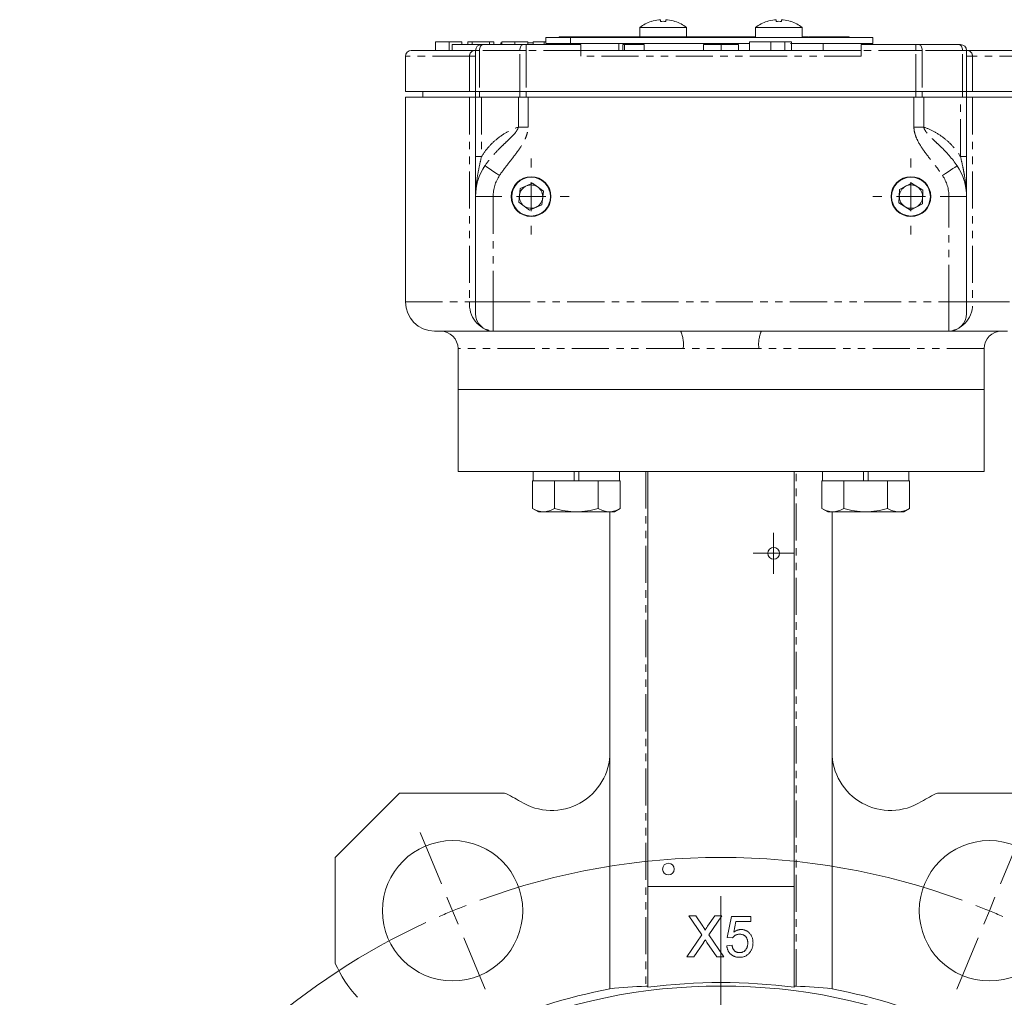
# Model space of a CAD drawing. Header units: millimetres. Extents: x 2 to 508, y -142 to 530.
# Tile 6 of 8: x 2 to 170, y 331 to 498. Entities that reach past the tile are written whole.
import ezdxf

# ---------------------------------------------------------------- set-up
doc = ezdxf.new("R2010")
doc.units = ezdxf.units.MM
doc.linetypes.add('PHANTOM', pattern=[12.7, 6.35, -1.27, 1.27, -1.27, 1.27, -1.27])

# ---------------------------------------------------------------- blocks, each defined once
blk = doc.blocks.new('SW_CENTERMARKSYMBOL_0')
at = {"color": 0, "linetype": 'Continuous', "lineweight": 0}
for p, q in [((0, 5), (0, 6.5)), ((0, 0), (0, 2.5)), ((-5, 0), (-6.5, 0)), ((0, 0), (-2.5, 0)), ((0, 0), (0, -2.5)), ((0, 0), (2.5, 0)), ((5, 0), (6.5, 0)), ((0, -5), (0, -6.5))]:
    blk.add_line(p, q, dxfattribs=at)
blk = doc.blocks.new('SW_CENTERMARKSYMBOL_1')
at = {"color": 0, "linetype": 'Continuous', "lineweight": 0}
for p, q in [((0, 5), (0, 6.5)), ((0, 0), (0, 2.5)), ((-5, 0), (-6.5, 0)), ((0, 0), (-2.5, 0)), ((0, 0), (0, -2.5)), ((0, 0), (2.5, 0)), ((5, 0), (6.5, 0)), ((0, -5), (0, -6.5))]:
    blk.add_line(p, q, dxfattribs=at)
blk = doc.blocks.new('SW_CENTERMARKSYMBOL_2')
at = {"color": 0, "linetype": 'Continuous', "lineweight": 0}
for p, q in [((0, 2.5), (0, 3.5)), ((0, 0), (0, 2.5)), ((-2.5, 0), (-3.5, 0)), ((0, 0), (-2.5, 0)), ((0, 0), (0, -2.5)), ((0, 0), (2.5, 0)), ((2.5, 0), (3.5, 0)), ((0, -2.5), (0, -3.5))]:
    blk.add_line(p, q, dxfattribs=at)
blk = doc.blocks.new('SW_CENTERMARKSYMBOL_3')
at = {"color": 0, "linetype": 'Continuous', "lineweight": 0}
for p, q in [((-1.91, 4.62), (-5.55, 13.4)), ((93.76, 4.62), (97.39, 13.4)), ((0, 0), (-0.96, 2.31)), ((45.92, -105.87), (45.92, 2.5)), ((91.84, 0), (92.8, 2.31)), ((0, 0), (0.96, -2.31)), ((91.84, 0), (90.89, -2.31)), ((1.91, -4.62), (5.55, -13.4)), ((89.93, -4.62), (86.3, -13.4))]:
    blk.add_line(p, q, dxfattribs=at)
for start, end in [(69.8873, 110.1127), (112.5, 113.6937), (111.3063, 112.5), (67.5, 68.6937), (66.3063, 67.5), (114.8873, 245.1127)]:
    blk.add_arc((45.92, -110.87), 120, start, end, dxfattribs=at)

msp = doc.modelspace()

# ---------------------------------------------------------------- linework, layer by layer
at = {"color": 7, "linetype": 'Continuous', "lineweight": 15}
for p, q in [((111.51, 497.56), (111.51, 497.83)), ((112.39, 497.83), (112.39, 497.56)), ((131.31, 497.56), (131.31, 497.83)), ((132.19, 497.83), (132.19, 497.56)), ((107.95, 496.51), (107.95, 494.89)), ((115.95, 496.51), (107.95, 496.51)), ((115.95, 494.89), (115.95, 496.51)), ((127.75, 496.51), (127.75, 494.79)), ((135.75, 496.51), (127.75, 496.51)), ((135.75, 494.79), (135.75, 496.51)), ((72.98, 494.09), (72.98, 492.59)), ((75.32, 494.09), (75.32, 492.59)), ((77.52, 494.09), (77.52, 493.59)), ((79.25, 494.09), (78.52, 494.09)), ((78.52, 494.09), (78.52, 493.59)), ((79.25, 494.09), (79.25, 493.59)), ((82.25, 494.09), (79.25, 494.09)), ((82.25, 494.09), (82.25, 493.59)), ((82.98, 494.09), (82.25, 494.09)), ((82.98, 494.09), (82.98, 493.59)), ((84.18, 493.91), (84.18, 493.59)), ((84.18, 493.91), (84.34, 493.91)), ((84.34, 494.09), (84.34, 493.59)), ((86.58, 494.09), (86.58, 493.59)), ((88.8, 494.09), (88.8, 493.59)), ((88.8, 493.91), (89.7, 493.91)), ((89.7, 494.09), (89.7, 493.59)), ((91.61, 494.09), (89.7, 494.09)), ((91.85, 494.09), (91.61, 494.09)), ((91.61, 494.09), (91.61, 493.59)), ((91.85, 493.79), (91.85, 494.79)), ((91.85, 494.79), (96.09, 494.79)), ((91.85, 493.79), (96.09, 493.79)), ((92.34, 493.79), (92.34, 493.59)), ((94.15, 494.89), (94.15, 494.79)), ((94.15, 494.89), (99.95, 494.89)), ((94.25, 493.79), (94.25, 493.59)), ((95.52, 493.59), (95.52, 493.79)), ((96.09, 494.79), (96.09, 493.79)), ((147.85, 494.79), (96.09, 494.79)), ((96.09, 493.79), (126.79, 493.79)), ((99.95, 494.79), (99.95, 494.89)), ((99.95, 494.89), (121.7, 494.89)), ((104.35, 493.79), (104.35, 492.59)), ((124.35, 494.89), (121.7, 494.89)), ((124.35, 494.79), (124.35, 494.89)), ((124.35, 494.89), (127.75, 494.89)), ((126.7, 494.09), (126.7, 492.59)), ((130.38, 494.09), (130.38, 492.59)), ((132.78, 494.09), (132.78, 492.59)), ((133.75, 493.79), (147.85, 493.79)), ((133.88, 494.09), (133.88, 492.59)), ((136.19, 494.89), (135.75, 494.89)), ((136.19, 494.79), (136.19, 494.89)), ((136.71, 494.89), (136.19, 494.89)), ((136.84, 494.79), (136.84, 494.89)), ((137.69, 494.89), (137.27, 494.89)), ((137.69, 494.79), (137.69, 494.89)), ((137.9, 494.89), (137.69, 494.89)), ((137.9, 494.79), (137.9, 494.89)), ((138.06, 494.89), (137.9, 494.89)), ((138.06, 494.79), (138.06, 494.89)), ((139.16, 494.89), (138.06, 494.89)), ((139.16, 494.79), (139.16, 494.89)), ((139.19, 494.89), (139.16, 494.89)), ((139.19, 494.79), (139.19, 494.89)), ((139.52, 494.89), (139.19, 494.89)), ((139.35, 492.59), (139.35, 493.79)), ((139.58, 494.79), (139.58, 494.89)), ((139.8, 494.89), (140.04, 494.89)), ((140.04, 494.79), (140.04, 494.89)), ((140.05, 494.89), (140.04, 494.89)), ((140.05, 494.79), (140.05, 494.89)), ((140.13, 494.89), (140.05, 494.89)), ((140.13, 494.79), (140.13, 494.89)), ((140.62, 494.89), (140.13, 494.89)), ((140.62, 494.79), (140.62, 494.89)), ((140.7, 494.89), (140.62, 494.89)), ((140.7, 494.79), (140.7, 494.89)), ((143.8, 494.89), (140.7, 494.89)), ((143.8, 494.89), (143.8, 494.79)), ((147.85, 493.79), (147.85, 494.79)), ((68.85, 492.59), (79.63, 492.59)), ((75.85, 493.59), (75.85, 492.59)), ((75.85, 493.59), (80.85, 493.59)), ((79.63, 492.59), (79.85, 492.59)), ((79.85, 485.59), (79.85, 492.59)), ((81.19, 493.59), (80.85, 493.59)), ((81.19, 493.59), (87.98, 493.59)), ((88.53, 493.59), (87.98, 493.59)), ((88.53, 493.59), (97.85, 493.59)), ((97.85, 493.59), (97.85, 492.59)), ((97.85, 491.59), (97.85, 492.59)), ((97.85, 492.59), (145.85, 492.59)), ((105.03, 493.59), (105.03, 492.59)), ((105.03, 493.59), (105.34, 493.59)), ((105.34, 493.59), (105.34, 492.59)), ((105.34, 493.59), (108.72, 493.59)), ((108.72, 493.59), (108.72, 492.59)), ((118.85, 493.59), (118.85, 492.59)), ((118.85, 493.59), (121.85, 493.59)), ((121.85, 493.59), (121.85, 492.59)), ((121.85, 493.59), (124.85, 493.59)), ((124.85, 493.59), (124.85, 492.59)), ((145.85, 492.59), (145.85, 493.59)), ((145.85, 493.59), (155.16, 493.59)), ((145.85, 492.59), (145.85, 491.59)), ((155.71, 493.59), (155.16, 493.59)), ((155.71, 493.59), (162.51, 493.59)), ((162.85, 493.59), (162.51, 493.59)), ((163.85, 492.59), (163.85, 485.59)), ((163.85, 492.59), (164.07, 492.59)), ((164.07, 492.59), (174.85, 492.59)), ((67.85, 491.59), (67.85, 485.59)), ((67.85, 485.59), (78.83, 485.59)), ((70.85, 485.59), (70.85, 484.59)), ((78.83, 485.59), (79.85, 485.59)), ((80.52, 485.59), (79.85, 485.59)), ((79.85, 484.59), (79.85, 485.59)), ((80.52, 485.59), (87.43, 485.59)), ((88.53, 485.59), (87.43, 485.59)), ((88.53, 485.59), (155.16, 485.59)), ((156.26, 485.59), (155.16, 485.59)), ((156.26, 485.59), (163.17, 485.59)), ((163.85, 485.59), (163.17, 485.59)), ((163.85, 485.59), (164.86, 485.59)), ((163.85, 485.59), (163.85, 484.59)), ((164.86, 485.59), (175.85, 485.59)), ((67.85, 484.59), (67.85, 449.59)), ((67.85, 484.59), (78.83, 484.59)), ((78.83, 484.59), (79.85, 484.59)), ((80.52, 484.59), (79.85, 484.59)), ((79.85, 474.48), (79.85, 484.59)), ((80.52, 484.59), (87.43, 484.59)), ((80.88, 484.59), (87.17, 484.59)), ((88.53, 484.59), (87.43, 484.59)), ((88.53, 484.59), (155.16, 484.59)), ((88.83, 484.59), (154.86, 484.59)), ((156.26, 484.59), (155.16, 484.59)), ((156.26, 484.59), (163.17, 484.59)), ((156.53, 484.59), (162.81, 484.59)), ((163.85, 484.59), (163.17, 484.59)), ((163.85, 484.59), (163.85, 474.48)), ((163.85, 484.59), (164.86, 484.59)), ((164.86, 484.59), (175.85, 484.59)), ((81.19, 472.64), (81.16, 472.32)), ((87.49, 468.97), (87.23, 466.67)), ((89.61, 469.88), (87.49, 468.97)), ((91.47, 468.51), (89.61, 469.88)), ((91.2, 466.21), (91.47, 468.51)), ((152.39, 468.82), (152.3, 466.51)), ((154.44, 469.9), (152.39, 468.82)), ((156.39, 468.67), (154.44, 469.9)), ((156.3, 466.36), (156.39, 468.67)), ((79.85, 449.59), (79.85, 467.59)), ((87.23, 466.67), (89.08, 465.3)), ((163.85, 467.59), (163.85, 449.59)), ((89.08, 465.3), (91.2, 466.21)), ((152.3, 466.51), (154.26, 465.28)), ((154.26, 465.28), (156.3, 466.36)), ((79.85, 447.59), (79.85, 449.59)), ((163.85, 449.59), (163.85, 447.59)), ((82.81, 444.59), (72.85, 444.59)), ((114.94, 444.59), (82.85, 444.59)), ((160.85, 444.59), (128.76, 444.59)), ((170.85, 444.59), (160.88, 444.59)), ((76.85, 441.59), (76.85, 434.59)), ((166.85, 434.59), (166.85, 441.59)), ((76.85, 434.59), (76.85, 420.59)), ((76.85, 434.59), (166.85, 434.59)), ((166.85, 420.59), (166.85, 434.59)), ((76.85, 420.59), (166.85, 420.59)), ((89.7, 420.59), (89.7, 418.99)), ((96.7, 420.59), (96.7, 418.99)), ((97.5, 418.99), (97.5, 420.59)), ((104.5, 418.99), (104.5, 420.59)), ((109.35, 349.59), (109.35, 420.59)), ((134.35, 420.59), (134.35, 349.59)), ((139.2, 420.59), (139.2, 418.99)), ((146.2, 420.59), (146.2, 418.99)), ((147, 418.99), (147, 420.59)), ((154, 418.99), (154, 420.59)), ((89.59, 418.99), (89.59, 414.27)), ((89.59, 418.99), (89.7, 418.99)), ((93.35, 418.99), (89.7, 418.99)), ((93.24, 418.99), (93.35, 418.99)), ((93.35, 418.99), (93.35, 414.27)), ((93.35, 418.99), (93.56, 418.99)), ((96.7, 418.99), (93.56, 418.99)), ((96.7, 418.99), (97.5, 418.99)), ((100.64, 418.99), (97.5, 418.99)), ((100.64, 418.99), (100.85, 418.99)), ((104.5, 418.99), (100.85, 418.99)), ((100.85, 418.99), (100.85, 414.27)), ((100.85, 418.99), (100.96, 418.99)), ((104.5, 418.99), (104.6, 418.99)), ((104.6, 418.99), (104.6, 414.27)), ((139.09, 418.99), (139.09, 414.27)), ((139.09, 418.99), (139.2, 418.99)), ((142.84, 418.99), (139.2, 418.99)), ((142.74, 418.99), (142.84, 418.99)), ((142.84, 418.99), (142.84, 414.27)), ((142.84, 418.99), (143.06, 418.99)), ((146.2, 418.99), (143.06, 418.99)), ((146.2, 418.99), (147, 418.99)), ((150.13, 418.99), (147, 418.99)), ((150.13, 418.99), (150.35, 418.99)), ((153.99, 418.99), (150.35, 418.99)), ((150.35, 418.99), (150.35, 414.27)), ((150.35, 418.99), (150.46, 418.99)), ((153.99, 418.99), (154.1, 418.99)), ((154.1, 418.99), (154.1, 414.27)), ((89.59, 414.27), (90.6, 413.69)), ((90.6, 413.69), (91.47, 413.69)), ((97.1, 413.69), (91.47, 413.69)), ((97.1, 413.69), (102.73, 413.69)), ((102.73, 413.69), (103.6, 413.69)), ((102.85, 413.69), (102.85, 372.62)), ((103.6, 413.69), (104.6, 414.27)), ((139.09, 414.27), (140.1, 413.69)), ((140.1, 413.69), (140.97, 413.69)), ((140.85, 413.69), (140.85, 372.62)), ((146.6, 413.69), (140.97, 413.69)), ((146.6, 413.69), (152.22, 413.69)), ((152.22, 413.69), (153.1, 413.69)), ((153.1, 413.69), (154.1, 414.27)), ((102.85, 332.13), (102.85, 372.62)), ((140.85, 372.62), (140.85, 332.13)), ((66.85, 365.59), (55.85, 354.59)), ((84.79, 365.59), (66.85, 365.59)), ((176.85, 365.59), (158.9, 365.59)), ((55.85, 354.59), (55.85, 336.46)), ((109.35, 349.59), (109.35, 332.39)), ((134.35, 349.59), (109.35, 349.59)), ((134.35, 332.39), (134.35, 349.59)), ((116.32, 344.59), (117.51, 344.59)), ((118.55, 341.36), (116.32, 344.59)), ((117.51, 344.59), (118.74, 342.82)), ((119.56, 342.82), (120.77, 344.59)), ((121.98, 344.59), (119.75, 341.35)), ((120.77, 344.59), (121.98, 344.59)), ((122.92, 340.91), (123.64, 344.5)), ((123.64, 344.5), (126.96, 344.5)), ((126.96, 344.5), (126.96, 343.6)), ((124.38, 343.6), (124.02, 341.79)), ((126.96, 343.6), (124.38, 343.6)), ((115.97, 337.59), (118.55, 341.36)), ((119.75, 341.35), (122.34, 337.59)), ((123.82, 340.82), (122.92, 340.91)), ((118.83, 340), (117.17, 337.59)), ((121.15, 337.59), (119.44, 340.06)), ((122.83, 339.47), (123.73, 339.56)), ((117.17, 337.59), (115.97, 337.59)), ((122.34, 337.59), (121.15, 337.59))]:
    msp.add_line(p, q, dxfattribs=at)
at = {"color": 8, "linetype": 'PHANTOM', "lineweight": 0}
for p, q in [((121.7, 494.89), (121.7, 494.79)), ((137.27, 494.79), (137.27, 494.89)), ((139.8, 494.79), (139.8, 494.89)), ((79.85, 492.59), (80.52, 492.59)), ((80.52, 492.59), (80.52, 485.59)), ((87.43, 492.59), (80.52, 492.59)), ((87.43, 492.59), (88.53, 492.59)), ((87.43, 485.59), (87.43, 492.59)), ((88.53, 493.59), (88.53, 492.59)), ((97.85, 492.59), (88.53, 492.59)), ((88.53, 492.59), (88.53, 485.59)), ((155.16, 492.59), (145.85, 492.59)), ((155.16, 492.59), (155.16, 493.59)), ((155.16, 485.59), (155.16, 492.59)), ((155.16, 492.59), (156.26, 492.59)), ((156.26, 492.59), (156.26, 485.59)), ((163.17, 492.59), (156.26, 492.59)), ((163.17, 485.59), (163.17, 492.59)), ((163.17, 492.59), (163.85, 492.59)), ((78.83, 491.59), (67.85, 491.59)), ((78.83, 491.59), (78.83, 485.59)), ((79.85, 491.59), (78.83, 491.59)), ((145.85, 491.59), (97.85, 491.59)), ((164.86, 491.59), (163.85, 491.59)), ((164.86, 491.59), (164.86, 485.59)), ((175.85, 491.59), (164.86, 491.59)), ((80.52, 485.59), (80.52, 484.59)), ((87.43, 484.59), (87.43, 485.59)), ((88.53, 485.59), (88.53, 484.59)), ((155.16, 484.59), (155.16, 485.59)), ((156.26, 485.59), (156.26, 484.59)), ((163.17, 484.59), (163.17, 485.59)), ((78.83, 484.59), (78.83, 449.59)), ((80.88, 484.59), (80.88, 474.48)), ((87.17, 479.48), (87.17, 484.59)), ((88.83, 484.59), (88.83, 479.48)), ((154.86, 479.48), (154.86, 484.59)), ((156.53, 484.59), (156.53, 479.48)), ((162.81, 474.48), (162.81, 484.59)), ((164.86, 484.59), (164.86, 449.59)), ((88.83, 479.48), (87.17, 479.48)), ((156.53, 479.48), (154.86, 479.48)), ((80.88, 474.48), (79.85, 474.48)), ((163.85, 474.48), (162.81, 474.48)), ((82.85, 467.59), (79.85, 467.59)), ((82.85, 467.59), (82.85, 449.59)), ((160.85, 449.59), (160.85, 467.59)), ((163.85, 467.59), (160.85, 467.59)), ((67.85, 449.59), (78.83, 449.59)), ((78.83, 449.59), (79.85, 449.59)), ((82.85, 449.59), (79.85, 449.59)), ((82.85, 449.59), (82.85, 444.59)), ((82.85, 449.59), (160.85, 449.59)), ((160.85, 444.59), (160.85, 449.59)), ((163.85, 449.59), (160.85, 449.59)), ((163.85, 449.59), (164.86, 449.59)), ((164.86, 449.59), (175.85, 449.59)), ((115.37, 441.59), (76.85, 441.59)), ((166.85, 441.59), (128.33, 441.59)), ((108.99, 420.59), (108.99, 332.57)), ((134.71, 332.57), (134.71, 420.59))]:
    msp.add_line(p, q, dxfattribs=at)
at = {"color": 8, "linetype": 'PHANTOM', "lineweight": 0, "flags": 128}
for points in [[(81.19, 493.59), (81.06, 493.57), (80.93, 493.51), (80.82, 493.42), (80.72, 493.3), (80.64, 493.15), (80.57, 492.97), (80.54, 492.79), (80.52, 492.59)], [(87.43, 492.59), (87.44, 492.79), (87.47, 492.97), (87.52, 493.15), (87.59, 493.3), (87.67, 493.42), (87.77, 493.51), (87.87, 493.57), (87.98, 493.59)], [(155.71, 493.59), (155.82, 493.57), (155.93, 493.51), (156.02, 493.42), (156.1, 493.3), (156.17, 493.15), (156.22, 492.97), (156.25, 492.79), (156.26, 492.59)], [(163.17, 492.59), (163.16, 492.79), (163.12, 492.97), (163.06, 493.15), (162.98, 493.3), (162.88, 493.42), (162.76, 493.51), (162.64, 493.57), (162.51, 493.59)], [(83.94, 471.2), (83.45, 471.52), (82.99, 471.84), (82.56, 472.13), (82.18, 472.38), (81.87, 472.59), (81.64, 472.74), (81.49, 472.83), (81.45, 472.87)], [(162.25, 472.87), (162.2, 472.83), (162.06, 472.74), (161.83, 472.59), (161.52, 472.38), (161.14, 472.13), (160.71, 471.84), (160.24, 471.52), (159.75, 471.2)]]:
    msp.add_lwpolyline(points, dxfattribs=at)
at = {"color": 7, "linetype": 'Continuous', "lineweight": 15}
for centre, radius in [((89.35, 467.59), 3.4), ((89.35, 467.59), 3.32), ((154.35, 467.59), 3.4), ((154.35, 467.59), 3.32), ((130.85, 406.59), 1), ((75.92, 345.46), 12), ((167.77, 345.46), 12), ((112.85, 352.59), 1), ((121.85, 234.59), 98)]:
    msp.add_circle(centre, radius, dxfattribs=at)
for centre, radius, start, end in [((111.95, 491.39), 6.5, 108.0602, 127.9799), ((106.71, 495.7), 3.72, 29.8751, 30.1097), ((111.95, 491.39), 6.49, 96.5522, 108.0324), ((111.95, 490.24), 7.33, 86.5571, 93.4429), ((111.95, 491.39), 6.49, 71.9676, 83.4478), ((117.2, 495.69), 3.74, 149.8909, 150.1244), ((111.95, 491.39), 6.5, 52.0201, 71.9398), ((131.75, 491.39), 6.5, 108.0602, 127.9799), ((126.5, 495.69), 3.74, 29.8756, 30.1091), ((131.75, 491.39), 6.49, 96.5522, 108.0324), ((131.75, 490.24), 7.33, 86.5571, 93.4429), ((131.75, 491.39), 6.49, 71.9676, 83.4478), ((136.98, 495.7), 3.72, 149.8903, 150.1249), ((131.75, 491.39), 6.5, 52.0201, 71.9398), ((68.85, 491.59), 1, 90, 180), ((80.85, 492.59), 1, 90, 180), ((162.85, 492.59), 1, 0, 90), ((89.35, 467.59), 9.5, 146.2653, 180), ((154.35, 467.59), 9.5, 0, 33.7347), ((89.35, 467.59), 2, 113.4456, 173.4456), ((89.35, 467.59), 2, 53.4456, 113.4456), ((89.35, 467.59), 2, 353.4456, 53.4456), ((154.35, 467.59), 2, 117.7792, 177.7792), ((154.35, 467.59), 2, 57.7792, 117.7792), ((154.35, 467.59), 2, 357.7792, 57.7792), ((89.35, 467.59), 2, 173.4456, 233.4456), ((89.35, 467.59), 2, 293.4456, 353.4456), ((154.35, 467.59), 2, 177.7792, 237.7792), ((154.35, 467.59), 2, 297.7792, 357.7792), ((89.35, 467.59), 2, 233.4456, 293.4456), ((154.35, 467.59), 2, 237.7792, 297.7792), ((72.85, 449.59), 5, 180, 270), ((82.85, 447.59), 3, 180, 270), ((160.85, 447.59), 3, 270, 0), ((73.85, 441.59), 3, 0, 90), ((169.85, 441.59), 3, 90, 180), ((92.85, 372.62), 10, 238.0747, 0), ((150.85, 372.62), 10, 180, 301.9253), ((75.92, 345.46), 22, 58.0747, 66.2345), ((167.77, 345.46), 22, 113.7655, 121.9253), ((75.92, 345.46), 22, 204.1278, 222.2452), ((121.85, 234.59), 99.37, 101.0229, 127.061), ((121.85, 234.59), 98.6, 82.7164, 97.2836), ((121.85, 234.59), 99.37, 52.939, 78.9771)]:
    msp.add_arc(centre, radius, start, end, dxfattribs=at)
at = {"color": 8, "linetype": 'PHANTOM', "lineweight": 0}
for centre, radius, start, end in [((79.74, 491.68), 0.916, 97.1911, 185.7259), ((163.95, 491.68), 0.916, 354.2741, 82.8089), ((89.35, 467.59), 6.5, 146.2653, 180), ((154.35, 467.59), 6.5, 0, 33.7347), ((83.39, 449.13), 4.58, 174.2755, 262.8068), ((160.31, 449.13), 4.58, 277.1932, 5.7245), ((109.84, 442.32), 5.58, 352.4396, 23.9446), ((133.86, 442.32), 5.58, 156.0554, 187.5604)]:
    msp.add_arc(centre, radius, start, end, dxfattribs=at)
at = {"color": 7, "linetype": 'Continuous', "lineweight": 15}
for centre, start_param, end_param in [((112.98, 234.59), 1.611374, 1.673889), ((130.71, 234.59), 1.467704, 1.530219)]:
    msp.add_ellipse(centre, major_axis=(98.46, 0), ratio=0.995936, start_param=start_param, end_param=end_param, dxfattribs=at)
for points, knots in [([(111.51, 497.83), (111.5, 497.84), (111.5, 497.84), (111.45, 497.85), (111.37, 497.85), (111.29, 497.84), (111.23, 497.84), (111.21, 497.83)], [0, 0, 0, 0, 0.213616, 0.427298, 0.639458, 0.850956, 1, 1, 1, 1]), ([(112.69, 497.83), (112.65, 497.84), (112.59, 497.84), (112.5, 497.85), (112.43, 497.85), (112.39, 497.84), (112.39, 497.84), (112.39, 497.83)], [0, 0, 0, 0, 0.213616, 0.427296, 0.639458, 0.850958, 1, 1, 1, 1]), ([(131.31, 497.83), (131.3, 497.84), (131.3, 497.84), (131.25, 497.85), (131.17, 497.85), (131.09, 497.84), (131.03, 497.84), (131.01, 497.83)], [0, 0, 0, 0, 0.213614, 0.427296, 0.63946, 0.850957, 1, 1, 1, 1]), ([(132.49, 497.83), (132.45, 497.84), (132.39, 497.84), (132.3, 497.85), (132.23, 497.85), (132.19, 497.84), (132.19, 497.84), (132.19, 497.83)], [0, 0, 0, 0, 0.213616, 0.427297, 0.639459, 0.850958, 1, 1, 1, 1]), ([(75.32, 494.09), (75.23, 494.09), (75.06, 494.09), (74.82, 494.09), (74.59, 494.09), (74.37, 494.09), (74.16, 494.09), (73.97, 494.09), (73.79, 494.09), (73.63, 494.09), (73.48, 494.09), (73.35, 494.09), (73.24, 494.09), (73.15, 494.09), (73.08, 494.09), (73.02, 494.09), (72.99, 494.09), (72.98, 494.09), (72.98, 494.09)], [0, 0, 0, 0, 0.0690622, 0.1347659, 0.1976107, 0.2585282, 0.3181274, 0.3770583, 0.4356858, 0.4947336, 0.5540911, 0.6133334, 0.6729242, 0.7340655, 0.7962988, 0.8612409, 0.9289703, 1, 1, 1, 1]), ([(77.52, 494.09), (77.52, 494.09), (77.51, 494.09), (77.46, 494.09), (77.37, 494.09), (77.25, 494.09), (77.1, 494.09), (76.92, 494.09), (76.71, 494.09), (76.48, 494.09), (76.23, 494.09), (75.94, 494.09), (75.64, 494.09), (75.43, 494.09), (75.32, 494.09)], [0, 0, 0, 0, 0.0842735, 0.1665166, 0.2473878, 0.3288365, 0.4090983, 0.4877267, 0.5657078, 0.6449849, 0.7265584, 0.8120698, 0.9027288, 1, 1, 1, 1]), ([(86.58, 494.09), (86.49, 494.09), (86.31, 494.09), (86.06, 494.09), (85.82, 494.09), (85.6, 494.09), (85.4, 494.09), (85.21, 494.09), (85.04, 494.09), (84.89, 494.09), (84.76, 494.09), (84.65, 494.09), (84.55, 494.09), (84.47, 494.09), (84.41, 494.09), (84.37, 494.09), (84.34, 494.09), (84.34, 494.09), (84.34, 494.09)], [0, 0, 0, 0, 0.0621711, 0.1208758, 0.1761981, 0.2290707, 0.2801445, 0.3296926, 0.3791295, 0.4286081, 0.4804132, 0.536863, 0.5981211, 0.665054, 0.7386094, 0.8185765, 0.9056472, 1, 1, 1, 1]), ([(88.8, 494.09), (88.8, 494.09), (88.79, 494.09), (88.78, 494.09), (88.77, 494.09), (88.75, 494.09), (88.72, 494.09), (88.69, 494.09), (88.65, 494.09), (88.6, 494.09), (88.55, 494.09), (88.48, 494.09), (88.41, 494.09), (88.33, 494.09), (88.23, 494.09), (88.13, 494.09), (88.01, 494.09), (87.89, 494.09), (87.76, 494.09), (87.61, 494.09), (87.46, 494.09), (87.3, 494.09), (87.13, 494.09), (86.96, 494.09), (86.77, 494.09), (86.64, 494.09), (86.58, 494.09)], [0, 0, 0, 0, 0.057011, 0.111445, 0.163641, 0.21303, 0.260012, 0.304613, 0.347221, 0.387277, 0.425715, 0.463142, 0.50007, 0.535979, 0.571955, 0.60768, 0.643832, 0.680212, 0.717105, 0.754184, 0.792042, 0.830687, 0.870815, 0.911966, 0.955096, 1, 1, 1, 1]), ([(130.38, 494.09), (130.24, 494.09), (129.96, 494.09), (129.55, 494.09), (129.17, 494.09), (128.81, 494.09), (128.48, 494.09), (128.18, 494.09), (127.9, 494.09), (127.65, 494.09), (127.43, 494.09), (127.23, 494.09), (127.06, 494.09), (126.93, 494.09), (126.82, 494.09), (126.75, 494.09), (126.7, 494.09), (126.7, 494.09), (126.7, 494.09)], [0, 0, 0, 0, 0.083185, 0.161992, 0.23625, 0.306601, 0.373855, 0.437969, 0.499954, 0.560382, 0.618843, 0.675201, 0.729719, 0.783027, 0.835926, 0.889454, 0.943952, 1, 1, 1, 1]), ([(132.78, 494.09), (132.7, 494.09), (132.53, 494.09), (132.26, 494.09), (131.98, 494.09), (131.68, 494.09), (131.37, 494.09), (131.05, 494.09), (130.72, 494.09), (130.49, 494.09), (130.38, 494.09)], [0, 0, 0, 0, 0.119865, 0.239021, 0.359549, 0.481025, 0.605473, 0.732971, 0.864251, 1, 1, 1, 1]), ([(133.88, 494.09), (133.87, 494.09), (133.87, 494.09), (133.82, 494.09), (133.73, 494.09), (133.61, 494.09), (133.45, 494.09), (133.26, 494.09), (133.04, 494.09), (132.87, 494.09), (132.78, 494.09)], [0, 0, 0, 0, 0.128464, 0.252118, 0.373476, 0.493004, 0.613709, 0.737277, 0.865504, 1, 1, 1, 1]), ([(137.27, 494.89), (137.23, 494.89), (137.16, 494.89), (137, 494.89), (136.91, 494.89), (136.84, 494.89)], [0, 0, 0, 0, 0.252921, 0.50585, 1, 1, 1, 1]), ([(139.58, 494.89), (139.59, 494.89), (139.62, 494.89), (139.7, 494.89), (139.77, 494.89), (139.8, 494.89)], [0, 0, 0, 0, 0.249516, 0.624229, 1, 1, 1, 1]), ([(79.85, 474.48), (79.85, 473.84), (79.85, 473.21), (79.85, 472.28), (79.85, 471.97), (79.85, 471.36), (79.85, 471.06), (79.85, 470.18), (79.85, 469.62), (79.85, 468.82), (79.85, 468.56), (79.85, 468.19), (79.85, 468.06), (79.85, 467.82), (79.85, 467.7), (79.85, 467.59)], [0, 0, 0, 0, 0.25, 0.25, 0.375, 0.375, 0.5, 0.5, 0.75, 0.75, 0.875, 0.875, 0.9375, 0.9375, 1, 1, 1, 1]), ([(163.85, 474.48), (163.85, 473.84), (163.85, 473.21), (163.85, 472.29), (163.85, 471.98), (163.85, 471.38), (163.85, 471.07), (163.85, 470.18), (163.85, 469.62), (163.85, 468.82), (163.85, 468.56), (163.85, 468.18), (163.85, 468.06), (163.85, 467.82), (163.85, 467.7), (163.85, 467.59)], [0, 0, 0, 0, 0.25, 0.25, 0.375, 0.375, 0.5, 0.5, 0.75, 0.75, 0.875, 0.875, 0.9375, 0.9375, 1, 1, 1, 1]), ([(114.94, 444.59), (117.24, 444.59), (119.54, 444.6), (124.15, 444.6), (126.46, 444.59), (128.76, 444.59)], [0, 0, 0, 0, 0.5, 0.5, 1, 1, 1, 1]), ([(91.47, 413.69), (91.31, 413.69), (91.15, 413.7), (90.83, 413.76), (90.68, 413.8), (90.21, 413.95), (89.9, 414.09), (89.59, 414.27)], [0, 0, 0, 0, 0.25, 0.25, 0.5, 0.5, 1, 1, 1, 1]), ([(93.35, 414.27), (93.04, 414.09), (92.73, 413.95), (92.1, 413.75), (91.79, 413.69), (91.47, 413.69)], [0, 0, 0, 0, 0.5, 0.5, 1, 1, 1, 1]), ([(97.1, 413.69), (96.46, 413.69), (95.82, 413.75), (94.57, 413.95), (93.95, 414.1), (93.35, 414.27)], [0, 0, 0, 0, 0.5, 0.5, 1, 1, 1, 1]), ([(100.85, 414.27), (100.24, 414.09), (99.62, 413.95), (98.36, 413.74), (97.73, 413.69), (97.1, 413.69)], [0, 0, 0, 0, 0.5, 0.5, 1, 1, 1, 1]), ([(102.73, 413.69), (102.57, 413.69), (102.41, 413.7), (102.09, 413.76), (101.93, 413.8), (101.47, 413.95), (101.16, 414.09), (100.85, 414.27)], [0, 0, 0, 0, 0.25, 0.25, 0.5, 0.5, 1, 1, 1, 1]), ([(104.6, 414.27), (104.3, 414.09), (103.99, 413.95), (103.36, 413.75), (103.05, 413.69), (102.73, 413.69)], [0, 0, 0, 0, 0.5, 0.5, 1, 1, 1, 1]), ([(140.97, 413.69), (140.81, 413.69), (140.65, 413.7), (140.33, 413.76), (140.17, 413.8), (139.71, 413.95), (139.4, 414.09), (139.09, 414.27)], [0, 0, 0, 0, 0.25, 0.25, 0.5, 0.5, 1, 1, 1, 1]), ([(142.84, 414.27), (142.54, 414.09), (142.23, 413.95), (141.6, 413.75), (141.29, 413.69), (140.97, 413.69)], [0, 0, 0, 0, 0.5, 0.5, 1, 1, 1, 1]), ([(146.6, 413.69), (145.96, 413.69), (145.32, 413.75), (144.06, 413.95), (143.45, 414.1), (142.84, 414.27)], [0, 0, 0, 0, 0.5, 0.5, 1, 1, 1, 1]), ([(150.35, 414.27), (149.74, 414.09), (149.11, 413.95), (147.86, 413.74), (147.23, 413.69), (146.6, 413.69)], [0, 0, 0, 0, 0.5, 0.5, 1, 1, 1, 1]), ([(152.22, 413.69), (152.07, 413.69), (151.91, 413.7), (151.59, 413.76), (151.43, 413.8), (150.96, 413.95), (150.65, 414.09), (150.35, 414.27)], [0, 0, 0, 0, 0.25, 0.25, 0.5, 0.5, 1, 1, 1, 1]), ([(154.1, 414.27), (153.79, 414.09), (153.49, 413.95), (152.86, 413.75), (152.54, 413.69), (152.22, 413.69)], [0, 0, 0, 0, 0.5, 0.5, 1, 1, 1, 1]), ([(118.74, 342.82), (118.77, 342.77), (118.82, 342.69), (118.9, 342.57), (118.96, 342.47), (119.02, 342.38), (119.06, 342.3), (119.08, 342.24), (119.1, 342.19), (119.1, 342.16), (119.1, 342.15)], [0, 0, 0, 0, 0.209538, 0.393206, 0.554151, 0.689382, 0.80228, 0.889952, 0.956059, 1, 1, 1, 1]), ([(119.1, 342.15), (119.13, 342.19), (119.19, 342.29), (119.3, 342.44), (119.42, 342.62), (119.51, 342.75), (119.56, 342.82)], [0, 0, 0, 0, 0.195959, 0.429465, 0.696675, 1, 1, 1, 1]), ([(124.02, 341.79), (124.07, 341.83), (124.17, 341.9), (124.32, 342), (124.47, 342.08), (124.63, 342.14), (124.78, 342.19), (124.94, 342.23), (125.1, 342.25), (125.21, 342.26), (125.27, 342.26)], [0, 0, 0, 0, 0.136729, 0.268515, 0.395529, 0.52, 0.640496, 0.761236, 0.880107, 1, 1, 1, 1]), ([(125.27, 342.26), (125.34, 342.25), (125.48, 342.25), (125.68, 342.22), (125.88, 342.17), (126.07, 342.1), (126.25, 342.01), (126.42, 341.9), (126.58, 341.77), (126.73, 341.62), (126.87, 341.46), (126.99, 341.28), (127.09, 341.1), (127.18, 340.9), (127.24, 340.69), (127.29, 340.46), (127.32, 340.23), (127.32, 340.07), (127.32, 339.99)], [0, 0, 0, 0, 0.061997, 0.122088, 0.181375, 0.239508, 0.297836, 0.35688, 0.417282, 0.47964, 0.5425, 0.604962, 0.666991, 0.730216, 0.794173, 0.860458, 0.928578, 1, 1, 1, 1]), ([(118.83, 340), (118.85, 340.03), (118.89, 340.09), (118.96, 340.2), (119.05, 340.33), (119.12, 340.43), (119.16, 340.48)], [0, 0, 0, 0, 0.174779, 0.398246, 0.673111, 1, 1, 1, 1]), ([(119.16, 340.48), (119.2, 340.41), (119.3, 340.27), (119.39, 340.13), (119.44, 340.06)], [0, 0, 0, 0, 0.494218, 1, 1, 1, 1]), ([(125.02, 341.45), (124.95, 341.45), (124.82, 341.44), (124.62, 341.41), (124.45, 341.36), (124.29, 341.28), (124.15, 341.18), (124.03, 341.08), (123.91, 340.96), (123.85, 340.87), (123.82, 340.82)], [0, 0, 0, 0, 0.14786, 0.283561, 0.412369, 0.534236, 0.652692, 0.768663, 0.883652, 1, 1, 1, 1]), ([(126.42, 339.94), (126.42, 339.99), (126.42, 340.11), (126.4, 340.27), (126.38, 340.42), (126.34, 340.56), (126.29, 340.7), (126.23, 340.82), (126.15, 340.94), (126.07, 341.05), (125.98, 341.14), (125.87, 341.22), (125.76, 341.29), (125.63, 341.35), (125.49, 341.39), (125.34, 341.43), (125.18, 341.44), (125.07, 341.45), (125.02, 341.45)], [0, 0, 0, 0, 0.072866, 0.141887, 0.207453, 0.270438, 0.331641, 0.390108, 0.448069, 0.505503, 0.562488, 0.619084, 0.676416, 0.735452, 0.796241, 0.860406, 0.928305, 1, 1, 1, 1]), ([(125.01, 337.5), (124.93, 337.5), (124.79, 337.5), (124.57, 337.53), (124.37, 337.57), (124.17, 337.63), (123.99, 337.71), (123.81, 337.8), (123.65, 337.91), (123.5, 338.04), (123.36, 338.18), (123.24, 338.33), (123.13, 338.49), (123.04, 338.67), (122.96, 338.85), (122.9, 339.05), (122.86, 339.26), (122.84, 339.4), (122.83, 339.47)], [0, 0, 0, 0, 0.069298, 0.135561, 0.199671, 0.261716, 0.322662, 0.382907, 0.443032, 0.503501, 0.563724, 0.62398, 0.683629, 0.743848, 0.805192, 0.867649, 0.932778, 1, 1, 1, 1]), ([(123.73, 339.56), (123.74, 339.51), (123.76, 339.42), (123.79, 339.27), (123.83, 339.14), (123.88, 339.02), (123.94, 338.9), (124, 338.8), (124.07, 338.71), (124.15, 338.62), (124.23, 338.55), (124.33, 338.48), (124.43, 338.43), (124.53, 338.38), (124.64, 338.35), (124.76, 338.33), (124.89, 338.31), (124.97, 338.31), (125.01, 338.31)], [0, 0, 0, 0, 0.077361, 0.15048, 0.219977, 0.286681, 0.349678, 0.41068, 0.469427, 0.526756, 0.583142, 0.638824, 0.695263, 0.752696, 0.810849, 0.871356, 0.934436, 1, 1, 1, 1]), ([(125.01, 338.31), (125.07, 338.31), (125.17, 338.31), (125.32, 338.33), (125.47, 338.37), (125.6, 338.42), (125.73, 338.48), (125.84, 338.56), (125.95, 338.65), (126.05, 338.75), (126.14, 338.87), (126.21, 338.99), (126.28, 339.13), (126.33, 339.27), (126.37, 339.43), (126.4, 339.59), (126.42, 339.76), (126.42, 339.88), (126.42, 339.94)], [0, 0, 0, 0, 0.065801, 0.128677, 0.188676, 0.247598, 0.304849, 0.361786, 0.419523, 0.478682, 0.53877, 0.598799, 0.660184, 0.722952, 0.787993, 0.855404, 0.926153, 1, 1, 1, 1]), ([(127.32, 339.99), (127.32, 339.91), (127.32, 339.76), (127.29, 339.53), (127.25, 339.32), (127.19, 339.11), (127.12, 338.9), (127.02, 338.71), (126.91, 338.52), (126.83, 338.41), (126.79, 338.35)], [0, 0, 0, 0, 0.132462, 0.26165, 0.387547, 0.510782, 0.632675, 0.75466, 0.876523, 1, 1, 1, 1]), ([(126.79, 338.35), (126.73, 338.28), (126.62, 338.15), (126.44, 337.98), (126.23, 337.83), (126.02, 337.71), (125.79, 337.61), (125.54, 337.55), (125.28, 337.51), (125.1, 337.5), (125.01, 337.5)], [0, 0, 0, 0, 0.127893, 0.251579, 0.372793, 0.492778, 0.61359, 0.737809, 0.86618, 1, 1, 1, 1]), ([(108.99, 332.57), (109.1, 332.57), (109.19, 332.57), (109.32, 332.56), (109.35, 332.56), (109.35, 332.54)], [0, 0, 0, 0, 0.5, 0.5, 1, 1, 1, 1]), ([(134.35, 332.54), (134.35, 332.56), (134.38, 332.56), (134.5, 332.57), (134.59, 332.57), (134.71, 332.57)], [0, 0, 0, 0, 0.5, 0.5, 1, 1, 1, 1])]:
    msp.add_open_spline(points, degree=3, knots=knots, dxfattribs=at)
at = {"color": 8, "linetype": 'PHANTOM', "lineweight": 0}
for points, knots in [([(80.88, 474.48), (81.27, 475.09), (81.69, 475.65), (82.62, 476.68), (83.13, 477.15), (84.19, 478), (84.75, 478.36), (85.92, 479), (86.53, 479.27), (87.17, 479.48)], [0, 0, 0, 0, 0.25, 0.25, 0.5, 0.5, 0.75, 0.75, 1, 1, 1, 1]), ([(87.17, 479.48), (87.13, 479.3), (87.05, 479.13), (86.86, 478.81), (86.76, 478.65), (86.41, 478.22), (86.15, 477.96), (85.63, 477.44), (85.37, 477.19), (84.84, 476.68), (84.57, 476.43), (83.79, 475.67), (83.28, 475.15), (82.31, 474.05), (81.86, 473.48), (81.45, 472.87)], [0, 0, 0, 0, 0.0625, 0.0625, 0.125, 0.125, 0.25, 0.25, 0.375, 0.375, 0.5, 0.5, 0.75, 0.75, 1, 1, 1, 1]), ([(83.94, 471.2), (84.39, 471.88), (84.89, 472.52), (85.89, 473.81), (86.39, 474.44), (87.36, 475.76), (87.82, 476.43), (88.28, 477.34), (88.37, 477.52), (88.52, 477.9), (88.59, 478.09), (88.76, 478.67), (88.83, 479.07), (88.83, 479.48)], [0, 0, 0, 0, 0.25, 0.25, 0.5, 0.5, 0.75, 0.75, 0.8125, 0.8125, 0.875, 0.875, 1, 1, 1, 1]), ([(154.86, 479.48), (154.86, 479.07), (154.93, 478.67), (155.17, 477.88), (155.33, 477.51), (155.87, 476.43), (156.33, 475.75), (157.3, 474.44), (157.81, 473.81), (158.81, 472.52), (159.3, 471.88), (159.75, 471.2)], [0, 0, 0, 0, 0.125, 0.125, 0.25, 0.25, 0.5, 0.5, 0.75, 0.75, 1, 1, 1, 1]), ([(162.25, 472.87), (161.42, 474.1), (160.43, 475.16), (159.13, 476.43), (158.86, 476.68), (158.33, 477.18), (158.06, 477.43), (157.54, 477.95), (157.29, 478.21), (156.94, 478.65), (156.83, 478.8), (156.65, 479.12), (156.57, 479.3), (156.53, 479.48)], [0, 0, 0, 0, 0.5, 0.5, 0.625, 0.625, 0.75, 0.75, 0.875, 0.875, 0.9375, 0.9375, 1, 1, 1, 1]), ([(156.53, 479.48), (157.16, 479.27), (157.77, 479), (158.94, 478.36), (159.5, 477.99), (160.57, 477.15), (161.07, 476.68), (162, 475.65), (162.43, 475.09), (162.81, 474.48)], [0, 0, 0, 0, 0.25, 0.25, 0.5, 0.5, 0.75, 0.75, 1, 1, 1, 1]), ([(80.88, 474.48), (80.74, 473.91), (80.61, 473.34), (80.37, 472.19), (80.26, 471.61), (80.07, 470.45), (79.99, 469.88), (79.91, 469.02), (79.89, 468.73), (79.86, 468.16), (79.85, 467.87), (79.85, 467.59)], [0, 0, 0, 0, 0.25, 0.25, 0.5, 0.5, 0.75, 0.75, 0.875, 0.875, 1, 1, 1, 1]), ([(162.81, 474.48), (162.95, 473.91), (163.08, 473.34), (163.26, 472.48), (163.32, 472.19), (163.43, 471.61), (163.48, 471.32), (163.62, 470.45), (163.7, 469.87), (163.79, 469.01), (163.81, 468.73), (163.83, 468.3), (163.84, 468.16), (163.84, 467.87), (163.85, 467.73), (163.85, 467.59)], [0, 0, 0, 0, 0.25, 0.25, 0.375, 0.375, 0.5, 0.5, 0.75, 0.75, 0.875, 0.875, 0.9375, 0.9375, 1, 1, 1, 1]), ([(128.33, 441.59), (127.25, 441.59), (126.17, 441.59), (124.01, 441.6), (121.85, 441.61), (119.69, 441.6), (117.53, 441.59), (116.45, 441.59), (115.37, 441.59)], [0, 0, 0, 0, 0.25, 0.25, 0.5, 0.75, 0.75, 1, 1, 1, 1])]:
    msp.add_open_spline(points, degree=3, knots=knots, dxfattribs=at)

# ---------------------------------------------------------------- block references
at = {"color": 7, "linetype": 'Continuous', "lineweight": 0}
for name, p in [('SW_CENTERMARKSYMBOL_1', (89.35, 467.59)), ('SW_CENTERMARKSYMBOL_0', (154.35, 467.59)), ('SW_CENTERMARKSYMBOL_2', (130.85, 406.59)), ('SW_CENTERMARKSYMBOL_3', (75.92, 345.46))]:
    msp.add_blockref(name, p, dxfattribs=at)

doc.saveas('drawing.dxf')
